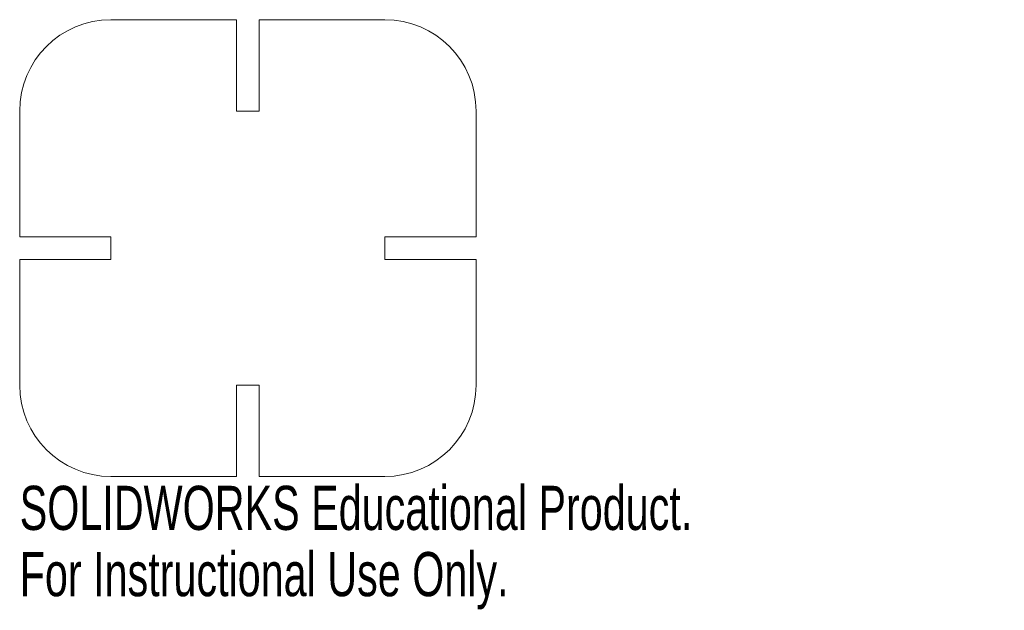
# Model space of a CAD drawing. Header units: millimetres. Extents: x -25 to 83, y -40 to 25.
import ezdxf

# ---------------------------------------------------------------- set-up
doc = ezdxf.new("R2010")
doc.units = ezdxf.units.MM
doc.styles.add('SLDTEXTSTYLE0', font='TXT', dxfattribs={"width": 0.7})

msp = doc.modelspace()

# ---------------------------------------------------------------- linework, layer by layer
at = {"color": 7, "linetype": 'Continuous', "lineweight": 15}
for p, q in [((-15, 25), (-1.25, 25)), ((-1.25, 25), (-1.25, 15)), ((1.25, 15), (1.25, 25)), ((1.25, 25), (15, 25)), ((-25, 15), (-25, 1.25)), ((-1.25, 15), (1.25, 15)), ((25, 15), (25, 1.25)), ((-15, 1.25), (-25, 1.25)), ((-15, -1.25), (-15, 1.25)), ((15, 1.25), (15, -1.25)), ((25, 1.25), (15, 1.25)), ((-25, -1.25), (-15, -1.25)), ((-25, -1.25), (-25, -15)), ((15, -1.25), (25, -1.25)), ((25, -1.25), (25, -15)), ((1.25, -15), (-1.25, -15)), ((-1.25, -15), (-1.25, -25)), ((1.25, -25), (1.25, -15)), ((-15, -25), (-1.25, -25)), ((1.25, -25), (15, -25))]:
    msp.add_line(p, q, dxfattribs=at)
for centre, start, end in [((-15, 15), 90, 180), ((15, 15), 0, 90), ((-15, -15), 180, 270), ((15, -15), 270, 0)]:
    msp.add_arc(centre, 10, start, end, dxfattribs=at)

# ---------------------------------------------------------------- texts
at = {"color": 7, "linetype": 'Continuous', "char_height": 4.8336, "attachment_point": 1, "style": 'SLDTEXTSTYLE0'}
for s, insert in [('SOLIDWORKS Educational Product.', (-25, -26.02)), ('For Instructional Use Only.', (-25, -33.27))]:
    msp.add_mtext(s, dxfattribs=dict(at, insert=insert))

doc.saveas('drawing.dxf')
